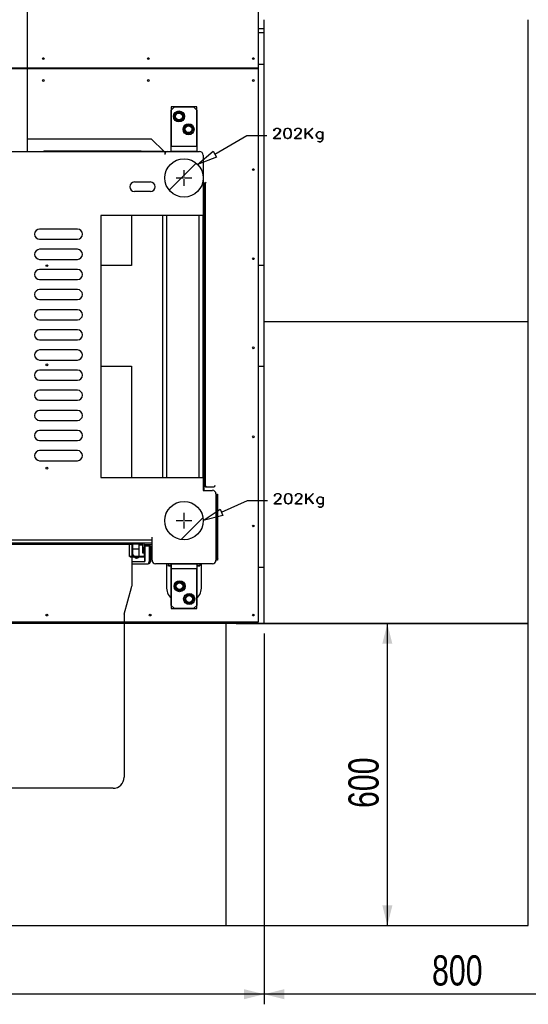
# Model space of a CAD drawing. Header units: millimetres. Extents: x 0 to 849, y 0 to 594.
# Tile 17 of 84: x 718 to 769, y 68 to 166. Entities that reach past the tile are written whole.
import ezdxf

# ---------------------------------------------------------------- set-up
doc = ezdxf.new("R2010")
doc.units = ezdxf.units.MM
doc.linetypes.add('CENTERX2', pattern=[20.32, 12.7, -2.54, 2.54, -2.54])
doc.layers.add('COTES', color=1, linetype='Continuous')
doc.layers.add('TRAIT-FINS', color=9, linetype='Continuous')
doc.layers.add('TRAIT-FORT', color=4, linetype='Continuous', lineweight=25)
doc.styles.add('SLDTEXTSTYLE0', font='TXT', dxfattribs={"width": 0.75})
doc.dimstyles.new('SLDDIMSTYLE0', dxfattribs={"dimtxt": 3, "dimasz": 2, "dimexe": 0, "dimexo": 0.0625, "dimgap": 0.75, "dimtad": 1, "dimdec": 0, "dimlfac": 20, "dimrnd": 1e-09, "dimzin": 12, "dimdsep": 46, "dimtxsty": 'SLDTEXTSTYLE0', "dimsah": 1, "dimcen": 0.09, "dimadec": 0, "dimazin": 3, "dimtfac": 1, "dimtdec": 0, "dimtofl": 0, "dimtmove": 0, "dimatfit": 3, "dimfxl": 1, "dimfrac": 2, "dimtolj": 1, "dimtzin": 12, "dimarcsym": 0})

# ---------------------------------------------------------------- blocks, each defined once
blk = doc.blocks.new('_D_35')
at = {"layer": 'COTES', "color": 1, "transparency": 16777216}
for p, q in [((739.614, 106.148), (755.614, 106.148)), ((754.614, 76.148), (754.614, 106.148)), ((739.614, 76.148), (755.614, 76.148))]:
    blk.add_line(p, q, dxfattribs=at)
for points in [[(754.614, 106.148), (754.114, 104.148), (755.114, 104.148)], [(754.614, 76.148), (755.114, 78.148), (754.114, 78.148)]]:
    blk.add_solid(points, dxfattribs=at)
at = {"layer": 'COTES', "color": 1, "transparency": 16777216, "insert": (750.747, 87.823), "char_height": 3, "attachment_point": 1, "rotation": 90, "style": 'SLDTEXTSTYLE0'}
blk.add_mtext('600', dxfattribs=at)
blk = doc.blocks.new('_D_37')
at = {"layer": 'COTES', "color": 1, "transparency": 16777216}
for p, q in [((782.378, 174.334), (782.378, 68.319)), ((742.378, 105.148), (742.378, 68.319)), ((782.378, 69.319), (742.378, 69.319))]:
    blk.add_line(p, q, dxfattribs=at)
for points in [[(742.378, 69.319), (744.378, 68.819), (744.378, 69.819)], [(782.378, 69.319), (780.378, 69.819), (780.378, 68.819)]]:
    blk.add_solid(points, dxfattribs=at)
at = {"layer": 'COTES', "color": 1, "transparency": 16777216, "insert": (759.053, 73.186), "char_height": 3, "attachment_point": 1, "style": 'SLDTEXTSTYLE0'}
blk.add_mtext('800', dxfattribs=at)
blk = doc.blocks.new('_D_38')
at = {"layer": 'COTES', "color": 1, "transparency": 16777216}
for p, q in [((742.378, 105.148), (742.378, 68.319)), ((648.614, 75.148), (648.614, 68.319)), ((742.378, 69.319), (648.614, 69.319))]:
    blk.add_line(p, q, dxfattribs=at)
for points in [[(648.614, 69.319), (650.614, 68.819), (650.614, 69.819)], [(742.378, 69.319), (740.378, 69.819), (740.378, 68.819)]]:
    blk.add_solid(points, dxfattribs=at)
at = {"layer": 'COTES', "color": 1, "transparency": 16777216, "insert": (691.063, 73.186), "char_height": 3, "attachment_point": 1, "style": 'SLDTEXTSTYLE0'}
blk.add_mtext('1875', dxfattribs=at)

msp = doc.modelspace()

# ---------------------------------------------------------------- hatches: boundary and pattern name
at = {"layer": 'TRAIT-FINS'}
h = msp.add_hatch(dxfattribs=at)
h.set_pattern_fill('ANSI31', color=9, style=0)
h.paths.add_polyline_path([(733.154, 153.567), (733.154, 153.067), (735.694, 153.067), (735.694, 153.567)], flags=0)
h = msp.add_hatch(dxfattribs=at)
h.set_pattern_fill('ANSI31', color=9, style=0)
edge = h.paths.add_edge_path(flags=0)
edge.add_arc((734.418, 150.425), 1.905, 0, 360)
h = msp.add_hatch(dxfattribs=at)
h.set_pattern_fill('ANSI31', color=9, style=0)
edge = h.paths.add_edge_path(flags=0)
edge.add_arc((734.418, 116.376), 1.905, 0, 360)
h = msp.add_hatch(dxfattribs=at)
h.set_pattern_fill('ANSI31', color=9, style=0)
h.paths.add_polyline_path([(735.694, 112.084), (733.154, 112.084), (733.154, 111.584), (735.694, 111.584)], flags=0)

# ---------------------------------------------------------------- linework, layer by layer
at = {"color": 7, "linetype": 'Continuous'}
for p, q in [((718.86, 153.041), (718.86, 230.546)), ((733.154, 157.169), (733.472, 157.486)), ((733.154, 153.041), (733.154, 157.169)), ((733.472, 157.486), (735.377, 157.486)), ((735.377, 157.486), (735.694, 157.169)), ((735.694, 157.169), (735.694, 153.041)), ((737.487, 152.789), (740.65, 154.658)), ((740.65, 154.658), (742.65, 154.658)), ((718.86, 154.311), (731.167, 154.311)), ((731.167, 154.311), (732.437, 153.041)), ((716.431, 153.041), (718.86, 153.041)), ((718.86, 153.041), (735.967, 153.041)), ((720.448, 153.079), (730.163, 153.079)), ((720.486, 153.117), (730.125, 153.117)), ((730.163, 153.079), (730.125, 153.117)), ((730.163, 153.041), (730.163, 153.079)), ((732.424, 153.067), (730.163, 153.067)), ((732.513, 153.041), (732.513, 152.775)), ((732.513, 152.775), (732.513, 152.756)), ((735.765, 151.772), (737.317, 153.076)), ((736.323, 152.686), (736.323, 146.691)), ((737.317, 153.076), (737.656, 152.502)), ((737.656, 152.502), (735.765, 151.772)), ((729.497, 150.025), (731.084, 150.025)), ((734.354, 150.425), (734.481, 150.425)), ((734.418, 150.362), (734.418, 150.489)), ((736.425, 147.822), (736.425, 149.823)), ((736.52, 149.852), (736.52, 119.901)), ((736.532, 149.976), (736.547, 149.934)), ((731.084, 149.073), (729.497, 149.073)), ((736.418, 147.822), (736.323, 147.822)), ((736.323, 147.726), (736.418, 147.726)), ((736.418, 119.386), (736.418, 147.822)), ((736.52, 146.875), (736.418, 146.875)), ((726.163, 146.691), (726.163, 120.656)), ((736.418, 146.691), (726.163, 146.691)), ((736.418, 146.683), (736.52, 146.683)), ((736.52, 146.122), (736.418, 146.122)), ((736.418, 145.929), (736.52, 145.929)), ((736.52, 140.643), (736.418, 140.643)), ((736.501, 121.647), (736.425, 121.647)), ((726.163, 120.656), (736.418, 120.656)), ((736.323, 120.656), (736.323, 119.386)), ((736.323, 119.386), (737.237, 119.386)), ((736.587, 119.775), (736.587, 119.742)), ((736.587, 119.742), (737.364, 119.742)), ((737.593, 119.031), (737.593, 112.439)), ((737.593, 118.993), (737.669, 118.993)), ((737.593, 118.993), (737.593, 112.477)), ((737.669, 118.993), (737.745, 118.993)), ((737.669, 112.477), (737.669, 118.993)), ((737.669, 118.993), (737.745, 118.993)), ((737.669, 118.957), (737.669, 112.477)), ((737.673, 118.993), (737.673, 112.477)), ((737.745, 118.993), (737.745, 112.477)), ((737.745, 112.477), (737.745, 118.993)), ((736.323, 116.376), (738.007, 117.505)), ((738.007, 117.505), (738.282, 116.898)), ((738.145, 117.202), (740.712, 118.364)), ((740.712, 118.364), (742.712, 118.364)), ((734.418, 116.313), (734.418, 116.44)), ((738.282, 116.898), (736.323, 116.376)), ((734.354, 116.376), (734.481, 116.376)), ((731.243, 112.439), (731.243, 114.732)), ((731.243, 114.446), (655.678, 114.446)), ((731.243, 114.128), (706.726, 114.128)), ((730.345, 114.028), (707.095, 114.028)), ((729.22, 114.003), (708.22, 114.003)), ((729.02, 112.828), (729.02, 114.003)), ((729.22, 114.003), (729.22, 112.828)), ((729.27, 113.978), (729.22, 113.978)), ((729.27, 112.903), (729.27, 113.978)), ((729.27, 113.978), (729.32, 113.978)), ((729.32, 113.503), (729.32, 114.028)), ((729.92, 113.553), (729.32, 113.553)), ((729.32, 112.978), (729.32, 113.503)), ((729.92, 114.028), (729.92, 113.503)), ((729.92, 113.978), (730.345, 113.978)), ((729.92, 113.503), (729.92, 112.828)), ((730.345, 113.128), (730.345, 114.028)), ((730.445, 113.678), (730.345, 113.678)), ((730.445, 114.028), (730.445, 113.678)), ((730.445, 113.128), (730.445, 113.678)), ((730.47, 113.978), (730.47, 112.843)), ((730.52, 113.978), (730.47, 113.978)), ((730.52, 113.989), (731.243, 113.989)), ((730.52, 113.978), (730.52, 112.328)), ((731.084, 113.836), (730.52, 113.836)), ((730.97, 113.836), (730.97, 112.312)), ((731.084, 113.836), (731.084, 112.312)), ((729.07, 112.763), (729.072, 112.771)), ((729.072, 112.771), (729.078, 112.776)), ((729.078, 112.776), (729.085, 112.778)), ((730.455, 112.828), (729.085, 112.828)), ((729.085, 112.778), (730.455, 112.778)), ((729.22, 112.763), (729.22, 109.869)), ((729.27, 112.903), (729.29, 112.828)), ((729.32, 112.978), (729.47, 112.828)), ((729.34, 112.778), (729.345, 112.774)), ((729.345, 112.774), (729.42, 112.753)), ((729.42, 112.753), (729.345, 112.774)), ((729.548, 112.746), (729.574, 112.721)), ((729.893, 112.746), (729.548, 112.746)), ((729.548, 112.721), (729.577, 112.694)), ((729.893, 112.721), (729.548, 112.721)), ((729.577, 112.694), (729.61, 112.672)), ((729.61, 112.672), (729.647, 112.655)), ((729.669, 112.65), (729.647, 112.655)), ((729.689, 112.646), (729.669, 112.65)), ((729.707, 112.644), (729.689, 112.646)), ((729.707, 112.648), (729.709, 112.656)), ((729.707, 112.646), (729.707, 112.648)), ((729.707, 112.644), (729.707, 112.646)), ((729.709, 112.656), (729.716, 112.655)), ((729.716, 112.655), (729.725, 112.655)), ((729.725, 112.655), (729.731, 112.656)), ((729.731, 112.656), (729.733, 112.648)), ((729.733, 112.648), (729.733, 112.646)), ((729.733, 112.646), (729.733, 112.644)), ((729.752, 112.646), (729.733, 112.644)), ((729.772, 112.65), (729.752, 112.646)), ((729.793, 112.655), (729.772, 112.65)), ((729.83, 112.672), (729.793, 112.655)), ((729.864, 112.694), (729.83, 112.672)), ((729.893, 112.721), (729.864, 112.694)), ((729.893, 112.746), (729.866, 112.721)), ((730.495, 112.753), (729.883, 112.753)), ((730.445, 113.128), (730.345, 113.128)), ((730.463, 112.831), (730.455, 112.828)), ((730.468, 112.836), (730.463, 112.831)), ((730.47, 112.843), (730.468, 112.836)), ((730.495, 112.795), (730.495, 112.378)), ((729.22, 112.328), (730.52, 112.328)), ((729.22, 112.084), (730.856, 112.084)), ((730.856, 112.084), (730.894, 112.114)), ((730.894, 112.114), (730.932, 112.198)), ((730.932, 112.198), (730.97, 112.312)), ((731.084, 112.312), (730.97, 112.312)), ((731.243, 112.439), (731.27, 112.302)), ((731.27, 112.302), (731.347, 112.188)), ((731.347, 112.188), (731.461, 112.111)), ((731.461, 112.111), (731.599, 112.084)), ((733.148, 112.084), (731.599, 112.084)), ((732.669, 112.084), (732.669, 109.834)), ((732.83, 112.084), (732.83, 111.909)), ((732.894, 111.845), (732.83, 111.909)), ((733.148, 111.909), (732.83, 111.909)), ((733.148, 111.845), (732.894, 111.845)), ((733.148, 112.084), (733.148, 107.956)), ((735.688, 112.084), (733.148, 112.084)), ((733.154, 107.956), (733.154, 112.084)), ((735.694, 112.084), (733.154, 112.084)), ((737.237, 112.084), (735.688, 112.084)), ((735.688, 112.084), (735.688, 107.956)), ((736.005, 111.909), (735.688, 111.909)), ((735.942, 111.845), (735.688, 111.845)), ((735.694, 112.084), (735.694, 107.956)), ((735.942, 111.845), (736.005, 111.909)), ((736.005, 112.084), (736.005, 111.909)), ((736.169, 109.834), (736.169, 112.084)), ((737.237, 112.084), (737.374, 112.111)), ((737.374, 112.111), (737.489, 112.188)), ((737.489, 112.188), (737.565, 112.302)), ((737.565, 112.302), (737.593, 112.439)), ((737.593, 112.477), (737.669, 112.477)), ((737.745, 112.477), (737.669, 112.477)), ((737.669, 112.477), (737.745, 112.477)), ((728.487, 107.068), (729.203, 109.74)), ((733.465, 107.639), (733.148, 107.956)), ((733.154, 107.956), (733.472, 107.639)), ((735.37, 107.639), (733.465, 107.639)), ((733.472, 107.639), (735.377, 107.639)), ((735.688, 107.956), (735.37, 107.639)), ((735.377, 107.639), (735.694, 107.956)), ((728.47, 106.939), (728.47, 90.878)), ((727.37, 89.778), (710.07, 89.778))]:
    msp.add_line(p, q, dxfattribs=at)
at = {"color": 7, "linetype": 'CENTERX2'}
for p, q in [((734.418, 150.552), (734.418, 151.212)), ((733.631, 150.425), (734.291, 150.425)), ((734.418, 149.638), (734.418, 150.298)), ((734.545, 150.425), (735.205, 150.425)), ((734.418, 116.503), (734.418, 117.164)), ((733.631, 116.376), (734.291, 116.376)), ((734.418, 115.589), (734.418, 116.249)), ((734.545, 116.376), (735.205, 116.376))]:
    msp.add_line(p, q, dxfattribs=at)
at = {"color": 7, "linetype": 'Continuous'}
for centre, radius in [((733.916, 156.534), 0.337), ((734.869, 155.264), 0.337), ((734.418, 150.425), 1.905), ((734.418, 116.376), 1.905), ((733.973, 109.861), 0.337), ((733.98, 109.861), 0.337), ((734.926, 108.591), 0.337), ((734.932, 108.591), 0.337)]:
    msp.add_circle(centre, radius, dxfattribs=at)
at = {"color": 7, "linetype": 'Continuous', "lineweight": 18}
msp.add_circle((734.418, 116.376), 1.905, dxfattribs=at)
at = {"color": 7, "linetype": 'Continuous'}
for centre, radius, start, end in [((732.78, 152.775), 0.267, 90, 180), ((735.967, 152.686), 0.356, 360, 90), ((729.497, 149.549), 0.476, 90, 270), ((731.084, 149.549), 0.476, 270, 90), ((736.587, 149.823), 0.163, 110, 180), ((736.679, 149.852), 0.159, 110, 180), ((736.587, 119.904), 0.163, 180, 270), ((736.679, 119.901), 0.159, 180, 270), ((737.237, 119.031), 0.356, 360, 90), ((737.364, 119.901), 0.159, 270, 0), ((730.345, 114.028), 0.1, 360, 90), ((729.085, 112.763), 0.065, 90, 180), ((730.455, 112.843), 0.065, 270, 360), ((737.822, 112.744), 0.152, 240, 270), ((737.822, 112.668), 0.152, 240, 270), ((730.856, 112.312), 0.229, 270, 0), ((731.599, 112.439), 0.356, 180, 270), ((737.237, 112.439), 0.356, 270, 0), ((728.72, 109.869), 0.5, 345, 0), ((734.419, 109.834), 1.75, 180, 223.21457), ((734.419, 109.834), 1.75, 316.72721, 0), ((728.97, 106.939), 0.5, 165, 180), ((727.37, 90.878), 1.1, 270, 360)]:
    msp.add_arc(centre, radius, start, end, dxfattribs=at)
at = {"layer": 'TRAIT-FORT', "color": 4, "linetype": 'Continuous', "lineweight": 25}
for p, q in [((741.828, 161.356), (741.828, 175.834)), ((742.378, 136.148), (742.378, 166.148)), ((768.614, 136.148), (768.614, 166.148)), ((742.378, 165.234), (741.828, 165.234)), ((742.378, 164.834), (741.828, 164.834)), ((741.828, 161.724), (742.378, 161.724)), ((649.328, 161.356), (741.828, 161.356)), ((649.328, 161.311), (741.828, 161.311)), ((741.828, 161.311), (741.828, 161.356)), ((741.828, 106.334), (741.828, 161.311)), ((735.694, 157.486), (733.154, 157.486)), ((733.154, 157.486), (733.154, 153.567)), ((735.694, 153.567), (735.694, 157.486)), ((733.154, 153.567), (735.694, 153.567)), ((733.154, 153.067), (733.154, 153.567)), ((735.694, 153.067), (733.154, 153.067)), ((735.694, 153.567), (735.694, 153.067)), ((726.163, 146.683), (726.163, 120.656)), ((736.52, 146.683), (726.163, 146.683)), ((729.189, 146.683), (729.189, 141.724)), ((732.328, 120.656), (732.328, 146.683)), ((732.728, 120.656), (732.728, 146.683)), ((735.928, 120.656), (735.928, 146.683)), ((736.328, 120.656), (736.328, 146.683)), ((736.52, 120.656), (736.52, 146.683)), ((723.828, 145.334), (720.078, 145.334)), ((720.078, 144.334), (723.828, 144.334)), ((723.828, 143.334), (720.078, 143.334)), ((720.078, 142.334), (723.828, 142.334)), ((723.828, 141.334), (720.078, 141.334)), ((729.189, 141.724), (726.163, 141.724)), ((742.378, 141.724), (741.828, 141.724)), ((720.078, 140.334), (723.828, 140.334)), ((723.828, 139.334), (720.078, 139.334)), ((720.078, 138.334), (723.828, 138.334)), ((723.828, 137.334), (720.078, 137.334)), ((720.078, 136.334), (723.828, 136.334)), ((742.378, 136.148), (768.614, 136.148)), ((742.378, 106.148), (742.378, 136.148)), ((768.614, 106.148), (768.614, 136.148)), ((723.828, 135.334), (720.078, 135.334)), ((720.078, 134.334), (723.828, 134.334)), ((723.828, 133.334), (720.078, 133.334)), ((720.078, 132.334), (723.828, 132.334)), ((723.828, 131.334), (720.078, 131.334)), ((726.163, 131.724), (729.189, 131.724)), ((729.189, 131.724), (729.189, 120.656)), ((741.828, 131.724), (742.378, 131.724)), ((720.078, 130.334), (723.828, 130.334)), ((723.828, 129.334), (720.078, 129.334)), ((720.078, 128.334), (723.828, 128.334)), ((723.828, 127.334), (720.078, 127.334)), ((720.078, 126.334), (723.828, 126.334)), ((723.828, 125.334), (720.078, 125.334)), ((720.078, 124.334), (723.828, 124.334)), ((723.828, 123.334), (720.078, 123.334)), ((720.078, 122.334), (723.828, 122.334)), ((726.163, 120.656), (736.52, 120.656)), ((733.154, 111.584), (733.154, 112.084)), ((733.154, 112.084), (735.694, 112.084)), ((735.694, 111.584), (733.154, 111.584)), ((733.154, 111.584), (733.154, 107.639)), ((735.694, 112.084), (735.694, 111.584)), ((735.694, 107.639), (735.694, 111.584)), ((742.378, 111.724), (741.828, 111.724)), ((733.154, 107.639), (735.694, 107.639)), ((649.328, 106.334), (741.828, 106.334)), ((738.614, 106.148), (708.614, 106.148)), ((738.614, 76.148), (738.614, 106.148)), ((768.614, 106.148), (738.614, 106.148)), ((742.378, 106.148), (768.614, 106.148)), ((768.614, 76.148), (768.614, 106.148)), ((708.614, 76.148), (738.614, 76.148)), ((738.614, 76.148), (768.614, 76.148))]:
    msp.add_line(p, q, dxfattribs=at)
at = {"layer": 'TRAIT-FORT', "color": 4, "linetype": 'Continuous', "lineweight": 25, "flags": 128}
for points in [[(738.951, 161.356), (738.924, 161.336), (738.899, 161.311)], [(739.257, 161.311), (739.232, 161.336), (739.205, 161.356)], [(743.354, 155.106), (743.354, 155.157), (743.354, 155.157), (743.406, 155.257), (743.406, 155.257), (743.46, 155.307), (743.46, 155.307), (743.567, 155.356), (743.567, 155.356), (743.776, 155.356), (743.776, 155.356), (743.882, 155.307), (743.882, 155.307), (743.936, 155.257), (743.936, 155.257), (743.989, 155.157), (743.989, 155.157), (743.989, 155.055), (743.989, 155.055), (743.936, 154.957), (743.936, 154.957), (743.833, 154.812), (743.833, 154.812), (743.342, 154.352), (743.342, 154.352), (744.028, 154.352), (744.028, 154.352), (744.028, 154.331), (744.028, 154.331), (743.287, 154.331), (743.287, 154.331), (743.816, 154.826), (743.816, 154.826), (743.916, 154.968), (743.916, 154.968), (743.965, 155.061), (743.965, 155.061), (743.965, 155.151), (743.965, 155.151), (743.916, 155.243), (743.916, 155.243), (743.868, 155.288), (743.868, 155.288), (743.77, 155.334), (743.77, 155.334), (743.572, 155.334), (743.572, 155.334), (743.475, 155.288), (743.475, 155.288), (743.427, 155.243), (743.427, 155.243), (743.377, 155.151), (743.377, 155.151), (743.377, 155.106), (743.377, 155.106), (743.354, 155.106)], [(745.027, 154.528), (744.92, 154.379), (744.92, 154.379), (744.762, 154.331), (744.762, 154.331), (744.657, 154.331), (744.657, 154.331), (744.498, 154.379), (744.498, 154.379), (744.392, 154.528), (744.392, 154.528), (744.341, 154.77), (744.341, 154.77), (744.341, 154.917), (744.341, 154.917), (744.392, 155.158), (744.392, 155.158), (744.498, 155.307), (744.498, 155.307), (744.657, 155.356), (744.657, 155.356), (744.762, 155.356), (744.762, 155.356), (744.92, 155.307), (744.92, 155.307), (745.027, 155.158), (745.027, 155.158), (745.077, 154.917), (745.077, 154.917), (745.077, 154.77), (745.077, 154.77), (745.027, 154.528)], [(745.003, 154.539), (745.055, 154.776), (745.055, 154.776), (745.055, 154.917), (745.055, 154.917), (745.003, 155.153), (745.003, 155.153), (744.906, 155.292), (744.906, 155.292), (744.759, 155.338), (744.759, 155.338), (744.66, 155.338), (744.66, 155.338), (744.513, 155.292), (744.513, 155.292), (744.415, 155.153), (744.415, 155.153), (744.364, 154.917), (744.364, 154.917), (744.364, 154.776), (744.364, 154.776), (744.415, 154.539), (744.415, 154.539), (744.513, 154.401), (744.513, 154.401), (744.66, 154.355), (744.66, 154.355), (744.759, 154.355), (744.759, 154.355), (744.906, 154.401), (744.906, 154.401), (745.003, 154.539)], [(745.43, 155.106), (745.43, 155.157), (745.43, 155.157), (745.482, 155.257), (745.482, 155.257), (745.536, 155.307), (745.536, 155.307), (745.643, 155.356), (745.643, 155.356), (745.852, 155.356), (745.852, 155.356), (745.958, 155.307), (745.958, 155.307), (746.012, 155.257), (746.012, 155.257), (746.065, 155.157), (746.065, 155.157), (746.065, 155.055), (746.065, 155.055), (746.012, 154.957), (746.012, 154.957), (745.909, 154.812), (745.909, 154.812), (745.418, 154.352), (745.418, 154.352), (746.104, 154.352), (746.104, 154.352), (746.104, 154.331), (746.104, 154.331), (745.363, 154.331), (745.363, 154.331), (745.892, 154.826), (745.892, 154.826), (745.992, 154.968), (745.992, 154.968), (746.041, 155.061), (746.041, 155.061), (746.041, 155.151), (746.041, 155.151), (745.992, 155.243), (745.992, 155.243), (745.944, 155.288), (745.944, 155.288), (745.846, 155.334), (745.846, 155.334), (745.648, 155.334), (745.648, 155.334), (745.551, 155.288), (745.551, 155.288), (745.503, 155.243), (745.503, 155.243), (745.453, 155.151), (745.453, 155.151), (745.453, 155.106), (745.453, 155.106), (745.43, 155.106)], [(746.49, 155.344), (746.491, 154.708), (746.491, 154.708), (747.184, 155.356), (747.184, 155.356), (747.202, 155.34), (747.202, 155.34), (746.75, 154.919), (746.75, 154.919), (747.202, 154.356), (747.202, 154.356), (747.184, 154.344), (747.184, 154.344), (746.732, 154.902), (746.732, 154.902), (746.491, 154.675), (746.491, 154.675), (746.491, 154.344), (746.491, 154.344), (746.468, 154.344), (746.468, 154.344), (746.468, 155.344), (746.468, 155.344), (746.491, 155.344)], [(747.726, 154.071), (747.826, 154.024), (747.826, 154.024), (747.973, 154.024), (747.973, 154.024), (748.07, 154.071), (748.07, 154.071), (748.118, 154.114), (748.118, 154.114), (748.167, 154.254), (748.167, 154.254), (748.167, 154.465), (748.167, 154.465), (748.084, 154.385), (748.084, 154.385), (747.978, 154.337), (747.978, 154.337), (747.82, 154.337), (747.82, 154.337), (747.713, 154.385), (747.713, 154.385), (747.609, 154.485), (747.609, 154.485), (747.556, 154.632), (747.556, 154.632), (747.556, 154.731), (747.556, 154.731), (747.609, 154.878), (747.609, 154.878), (747.713, 154.979), (747.713, 154.979), (747.82, 155.027), (747.82, 155.027), (747.978, 155.027), (747.978, 155.027), (748.084, 154.979), (748.084, 154.979), (748.167, 154.899), (748.167, 154.899), (748.167, 155.017), (748.167, 155.017), (748.191, 155.017), (748.191, 155.017), (748.191, 154.251), (748.191, 154.251), (748.138, 154.103), (748.138, 154.103), (748.084, 154.051), (748.084, 154.051), (747.978, 154.002), (747.978, 154.002), (747.82, 154.002), (747.82, 154.002), (747.715, 154.051), (747.715, 154.051), (747.727, 154.071)], [(748.167, 154.492), (748.167, 154.866), (748.167, 154.866), (748.07, 154.956), (748.07, 154.956), (747.973, 155.003), (747.973, 155.003), (747.826, 155.003), (747.826, 155.003), (747.728, 154.956), (747.728, 154.956), (747.629, 154.865), (747.629, 154.865), (747.58, 154.726), (747.58, 154.726), (747.58, 154.633), (747.58, 154.633), (747.629, 154.493), (747.629, 154.493), (747.728, 154.401), (747.728, 154.401), (747.826, 154.355), (747.826, 154.355), (747.973, 154.355), (747.973, 154.355), (748.07, 154.401), (748.07, 154.401), (748.167, 154.492)], [(743.415, 118.812), (743.415, 118.863), (743.415, 118.863), (743.467, 118.963), (743.467, 118.963), (743.521, 119.013), (743.521, 119.013), (743.628, 119.062), (743.628, 119.062), (743.838, 119.062), (743.838, 119.062), (743.944, 119.013), (743.944, 119.013), (743.998, 118.963), (743.998, 118.963), (744.05, 118.863), (744.05, 118.863), (744.05, 118.761), (744.05, 118.761), (743.998, 118.663), (743.998, 118.663), (743.895, 118.518), (743.895, 118.518), (743.403, 118.058), (743.403, 118.058), (744.089, 118.058), (744.089, 118.058), (744.089, 118.037), (744.089, 118.037), (743.349, 118.037), (743.349, 118.037), (743.877, 118.532), (743.877, 118.532), (743.977, 118.674), (743.977, 118.674), (744.027, 118.767), (744.027, 118.767), (744.027, 118.857), (744.027, 118.857), (743.977, 118.949), (743.977, 118.949), (743.929, 118.994), (743.929, 118.994), (743.831, 119.04), (743.831, 119.04), (743.634, 119.04), (743.634, 119.04), (743.536, 118.994), (743.536, 118.994), (743.488, 118.949), (743.488, 118.949), (743.438, 118.857), (743.438, 118.857), (743.438, 118.812), (743.438, 118.812), (743.415, 118.812)], [(745.088, 118.234), (744.982, 118.085), (744.982, 118.085), (744.823, 118.037), (744.823, 118.037), (744.718, 118.037), (744.718, 118.037), (744.559, 118.085), (744.559, 118.085), (744.453, 118.234), (744.453, 118.234), (744.402, 118.476), (744.402, 118.476), (744.402, 118.622), (744.402, 118.622), (744.453, 118.864), (744.453, 118.864), (744.559, 119.013), (744.559, 119.013), (744.718, 119.062), (744.718, 119.062), (744.823, 119.062), (744.823, 119.062), (744.982, 119.013), (744.982, 119.013), (745.088, 118.864), (745.088, 118.864), (745.139, 118.622), (745.139, 118.622), (745.139, 118.476), (745.139, 118.476), (745.088, 118.234)], [(745.064, 118.245), (745.116, 118.482), (745.116, 118.482), (745.116, 118.622), (745.116, 118.622), (745.065, 118.859), (745.065, 118.859), (744.967, 118.998), (744.967, 118.998), (744.82, 119.044), (744.82, 119.044), (744.721, 119.044), (744.721, 119.044), (744.574, 118.998), (744.574, 118.998), (744.476, 118.859), (744.476, 118.859), (744.426, 118.622), (744.426, 118.622), (744.426, 118.482), (744.426, 118.482), (744.476, 118.245), (744.476, 118.245), (744.574, 118.107), (744.574, 118.107), (744.721, 118.061), (744.721, 118.061), (744.82, 118.061), (744.82, 118.061), (744.967, 118.107), (744.967, 118.107), (745.065, 118.245)], [(745.491, 118.812), (745.491, 118.863), (745.491, 118.863), (745.543, 118.963), (745.543, 118.963), (745.597, 119.013), (745.597, 119.013), (745.704, 119.062), (745.704, 119.062), (745.914, 119.062), (745.914, 119.062), (746.02, 119.013), (746.02, 119.013), (746.074, 118.963), (746.074, 118.963), (746.126, 118.863), (746.126, 118.863), (746.126, 118.761), (746.126, 118.761), (746.074, 118.663), (746.074, 118.663), (745.971, 118.518), (745.971, 118.518), (745.479, 118.058), (745.479, 118.058), (746.165, 118.058), (746.165, 118.058), (746.165, 118.037), (746.165, 118.037), (745.425, 118.037), (745.425, 118.037), (745.953, 118.532), (745.953, 118.532), (746.053, 118.674), (746.053, 118.674), (746.103, 118.767), (746.103, 118.767), (746.103, 118.857), (746.103, 118.857), (746.053, 118.949), (746.053, 118.949), (746.005, 118.994), (746.005, 118.994), (745.907, 119.04), (745.907, 119.04), (745.71, 119.04), (745.71, 119.04), (745.612, 118.994), (745.612, 118.994), (745.564, 118.949), (745.564, 118.949), (745.514, 118.857), (745.514, 118.857), (745.514, 118.812), (745.514, 118.812), (745.491, 118.812)], [(746.552, 119.05), (746.552, 118.414), (746.552, 118.414), (747.245, 119.062), (747.245, 119.062), (747.263, 119.046), (747.263, 119.046), (746.812, 118.624), (746.812, 118.624), (747.263, 118.062), (747.263, 118.062), (747.245, 118.05), (747.245, 118.05), (746.794, 118.608), (746.794, 118.608), (746.552, 118.381), (746.552, 118.381), (746.552, 118.05), (746.552, 118.05), (746.529, 118.05), (746.529, 118.05), (746.529, 119.05), (746.529, 119.05), (746.552, 119.05)], [(747.788, 117.777), (747.887, 117.73), (747.887, 117.73), (748.034, 117.73), (748.034, 117.73), (748.131, 117.777), (748.131, 117.777), (748.18, 117.82), (748.18, 117.82), (748.229, 117.959), (748.229, 117.959), (748.229, 118.171), (748.229, 118.171), (748.146, 118.091), (748.146, 118.091), (748.04, 118.043), (748.04, 118.043), (747.881, 118.043), (747.881, 118.043), (747.775, 118.091), (747.775, 118.091), (747.67, 118.191), (747.67, 118.191), (747.618, 118.338), (747.618, 118.338), (747.618, 118.437), (747.618, 118.437), (747.67, 118.584), (747.67, 118.584), (747.775, 118.685), (747.775, 118.685), (747.881, 118.733), (747.881, 118.733), (748.04, 118.733), (748.04, 118.733), (748.146, 118.685), (748.146, 118.685), (748.229, 118.605), (748.229, 118.605), (748.229, 118.723), (748.229, 118.723), (748.252, 118.723), (748.252, 118.723), (748.252, 117.957), (748.252, 117.957), (748.2, 117.809), (748.2, 117.809), (748.146, 117.757), (748.146, 117.757), (748.04, 117.708), (748.04, 117.708), (747.881, 117.708), (747.881, 117.708), (747.776, 117.757), (747.776, 117.757), (747.788, 117.777)], [(748.228, 118.198), (748.229, 118.572), (748.229, 118.572), (748.131, 118.662), (748.131, 118.662), (748.034, 118.709), (748.034, 118.709), (747.887, 118.709), (747.887, 118.709), (747.789, 118.662), (747.789, 118.662), (747.69, 118.571), (747.69, 118.571), (747.641, 118.432), (747.641, 118.432), (747.641, 118.339), (747.641, 118.339), (747.69, 118.199), (747.69, 118.199), (747.789, 118.107), (747.789, 118.107), (747.887, 118.061), (747.887, 118.061), (748.034, 118.061), (748.034, 118.061), (748.131, 118.107), (748.131, 118.107), (748.229, 118.198)]]:
    msp.add_lwpolyline(points, dxfattribs=at)
at = {"layer": 'TRAIT-FORT', "color": 4, "linetype": 'Continuous', "lineweight": 25}
for centre, radius in [((720.445, 162.281), 0.09), ((730.874, 162.281), 0.09), ((741.302, 162.281), 0.09), ((720.445, 160.104), 0.09), ((730.874, 160.104), 0.09), ((741.302, 160.104), 0.09), ((733.916, 156.534), 0.55), ((733.916, 156.534), 0.404), ((734.869, 155.264), 0.55), ((734.869, 155.264), 0.404), ((734.418, 150.425), 1.905), ((741.302, 151.252), 0.09), ((741.302, 142.4), 0.09), ((720.802, 141.707), 0.09), ((741.302, 133.548), 0.09), ((720.802, 131.863), 0.09), ((741.302, 124.696), 0.09), ((720.802, 121.596), 0.09), ((734.418, 116.376), 1.905), ((741.302, 115.844), 0.09), ((733.98, 109.861), 0.55), ((733.98, 109.861), 0.404), ((734.932, 108.591), 0.55), ((734.932, 108.591), 0.404), ((720.802, 106.993), 0.09), ((731.052, 106.993), 0.09), ((741.302, 106.993), 0.09)]:
    msp.add_circle(centre, radius, dxfattribs=at)
for centre, start, end in [((720.078, 144.834), 90, 270), ((723.828, 144.834), 270, 90), ((720.078, 142.834), 90, 270), ((723.828, 142.834), 270, 90), ((720.078, 140.834), 90, 270), ((723.828, 140.834), 270, 90), ((720.078, 138.834), 90, 270), ((723.828, 138.834), 270, 90), ((720.078, 136.834), 90, 270), ((723.828, 136.834), 270, 90), ((720.078, 134.834), 90, 270), ((723.828, 134.834), 270, 90), ((720.078, 132.834), 90, 270), ((723.828, 132.834), 270, 90), ((720.078, 130.834), 90, 270), ((723.828, 130.834), 270, 90), ((720.078, 128.834), 90, 270), ((723.828, 128.834), 270, 90), ((720.078, 126.834), 90, 270), ((723.828, 126.834), 270, 90), ((720.078, 124.834), 90, 270), ((723.828, 124.834), 270, 90), ((720.078, 122.834), 90, 270), ((723.828, 122.834), 270, 90)]:
    msp.add_arc(centre, 0.5, start, end, dxfattribs=at)
for points, knots in [([(733.429, 156.473), (733.446, 156.512), (733.479, 156.592), (733.529, 156.709), (733.577, 156.822), (733.606, 156.89), (733.62, 156.925)], [0, 0, 0, 0, 0.264605, 0.534948, 0.765343, 1, 1, 1, 1]), ([(734.107, 156.986), (734.045, 156.978), (733.943, 156.965), (733.794, 156.947), (733.694, 156.934), (733.637, 156.927), (733.62, 156.925)], [0, 0, 0, 0, 0.385549, 0.637642, 0.896546, 1, 1, 1, 1]), ([(734.403, 156.594), (734.378, 156.628), (734.326, 156.697), (734.249, 156.799), (734.175, 156.896), (734.13, 156.956), (734.107, 156.986)], [0, 0, 0, 0, 0.264605, 0.534948, 0.765343, 1, 1, 1, 1]), ([(734.403, 156.594), (734.387, 156.555), (734.353, 156.476), (734.304, 156.358), (734.256, 156.246), (734.227, 156.177), (734.212, 156.142)], [0, 0, 0, 0, 0.264605, 0.534948, 0.765343, 1, 1, 1, 1]), ([(733.429, 156.473), (733.455, 156.439), (733.507, 156.371), (733.584, 156.269), (733.657, 156.171), (733.703, 156.112), (733.725, 156.082)], [0, 0, 0, 0, 0.264605, 0.534948, 0.765343, 1, 1, 1, 1]), ([(734.212, 156.142), (734.15, 156.135), (734.048, 156.122), (733.899, 156.103), (733.799, 156.091), (733.742, 156.084), (733.725, 156.082)], [0, 0, 0, 0, 0.385549, 0.637642, 0.896546, 1, 1, 1, 1]), ([(734.382, 155.203), (734.398, 155.242), (734.432, 155.322), (734.482, 155.439), (734.529, 155.552), (734.558, 155.62), (734.573, 155.655)], [0, 0, 0, 0, 0.264605, 0.534948, 0.765343, 1, 1, 1, 1]), ([(735.06, 155.716), (734.998, 155.708), (734.895, 155.695), (734.747, 155.677), (734.647, 155.664), (734.589, 155.657), (734.573, 155.655)], [0, 0, 0, 0, 0.385549, 0.637642, 0.896546, 1, 1, 1, 1]), ([(735.356, 155.324), (735.33, 155.358), (735.278, 155.427), (735.201, 155.529), (735.128, 155.626), (735.083, 155.686), (735.06, 155.716)], [0, 0, 0, 0, 0.264605, 0.534948, 0.765343, 1, 1, 1, 1]), ([(734.382, 155.203), (734.408, 155.169), (734.459, 155.101), (734.536, 154.999), (734.61, 154.901), (734.655, 154.842), (734.678, 154.812)], [0, 0, 0, 0, 0.264605, 0.534948, 0.765343, 1, 1, 1, 1]), ([(735.165, 154.872), (735.103, 154.865), (735, 154.852), (734.852, 154.833), (734.752, 154.821), (734.694, 154.814), (734.678, 154.812)], [0, 0, 0, 0, 0.385549, 0.637642, 0.896546, 1, 1, 1, 1]), ([(735.356, 155.324), (735.339, 155.285), (735.306, 155.206), (735.256, 155.088), (735.209, 154.976), (735.179, 154.907), (735.165, 154.872)], [0, 0, 0, 0, 0.264605, 0.534948, 0.765343, 1, 1, 1, 1]), ([(733.493, 109.801), (733.509, 109.84), (733.543, 109.919), (733.593, 110.037), (733.64, 110.149), (733.669, 110.218), (733.684, 110.253)], [0, 0, 0, 0, 0.264605, 0.534948, 0.765343, 1, 1, 1, 1]), ([(733.493, 109.801), (733.519, 109.767), (733.57, 109.698), (733.647, 109.596), (733.721, 109.499), (733.766, 109.439), (733.789, 109.409)], [0, 0, 0, 0, 0.264605, 0.534948, 0.765343, 1, 1, 1, 1]), ([(734.171, 110.313), (734.109, 110.306), (734.006, 110.293), (733.858, 110.274), (733.758, 110.262), (733.7, 110.255), (733.684, 110.253)], [0, 0, 0, 0, 0.385549, 0.637642, 0.896546, 1, 1, 1, 1]), ([(734.467, 109.922), (734.441, 109.956), (734.389, 110.025), (734.312, 110.126), (734.239, 110.224), (734.194, 110.283), (734.171, 110.313)], [0, 0, 0, 0, 0.264605, 0.534948, 0.765343, 1, 1, 1, 1]), ([(734.467, 109.922), (734.45, 109.883), (734.417, 109.803), (734.367, 109.686), (734.32, 109.573), (734.29, 109.505), (734.276, 109.47)], [0, 0, 0, 0, 0.264605, 0.534948, 0.765343, 1, 1, 1, 1]), ([(734.276, 109.47), (734.214, 109.462), (734.111, 109.449), (733.963, 109.431), (733.863, 109.418), (733.805, 109.411), (733.789, 109.409)], [0, 0, 0, 0, 0.385549, 0.637642, 0.896546, 1, 1, 1, 1]), ([(734.445, 108.531), (734.462, 108.57), (734.495, 108.649), (734.545, 108.767), (734.593, 108.879), (734.622, 108.948), (734.636, 108.983)], [0, 0, 0, 0, 0.264605, 0.534948, 0.765343, 1, 1, 1, 1]), ([(735.123, 109.043), (735.061, 109.036), (734.959, 109.023), (734.81, 109.004), (734.71, 108.992), (734.653, 108.985), (734.636, 108.983)], [0, 0, 0, 0, 0.385549, 0.637642, 0.896546, 1, 1, 1, 1]), ([(735.419, 108.652), (735.394, 108.686), (735.342, 108.755), (735.265, 108.856), (735.191, 108.954), (735.146, 109.013), (735.123, 109.043)], [0, 0, 0, 0, 0.264605, 0.534948, 0.765343, 1, 1, 1, 1]), ([(735.419, 108.652), (735.403, 108.613), (735.369, 108.533), (735.32, 108.416), (735.272, 108.303), (735.243, 108.235), (735.228, 108.2)], [0, 0, 0, 0, 0.264605, 0.534948, 0.765343, 1, 1, 1, 1]), ([(734.445, 108.531), (734.471, 108.497), (734.523, 108.428), (734.6, 108.326), (734.673, 108.229), (734.719, 108.169), (734.741, 108.139)], [0, 0, 0, 0, 0.264605, 0.534948, 0.765343, 1, 1, 1, 1]), ([(735.228, 108.2), (735.166, 108.192), (735.064, 108.179), (734.915, 108.161), (734.815, 108.148), (734.758, 108.141), (734.741, 108.139)], [0, 0, 0, 0, 0.385549, 0.637642, 0.896546, 1, 1, 1, 1])]:
    msp.add_open_spline(points, degree=3, knots=knots, dxfattribs=at)

# ---------------------------------------------------------------- dimensions: what is measured, and where the dimension line sits
at = {"layer": 'COTES', "color": 1}
for base, p1, p2, picture, middle in [((742.378, 69.319), (782.378, 175.334), (742.378, 106.148), '_D_37', (762.378, 69.319)), ((648.614, 69.319), (742.378, 106.148), (648.614, 76.148), '_D_38', (695.496, 69.319))]:
    dim = msp.add_linear_dim(base=base, p1=p1, p2=p2, dimstyle='SLDDIMSTYLE0', dxfattribs=at)
    dim.commit()
    dim.dimension.update_dxf_attribs({"geometry": picture, "text_midpoint": middle, "dimtype": 160})
dim = msp.add_linear_dim(base=(754.614, 106.148), p1=(738.614, 76.148), p2=(738.614, 106.148), angle=90, dimstyle='SLDDIMSTYLE0', dxfattribs=at)
dim.commit()
dim.dimension.update_dxf_attribs({"geometry": '_D_35', "text_midpoint": (754.614, 91.148), "dimtype": 160})

doc.saveas('drawing.dxf')
